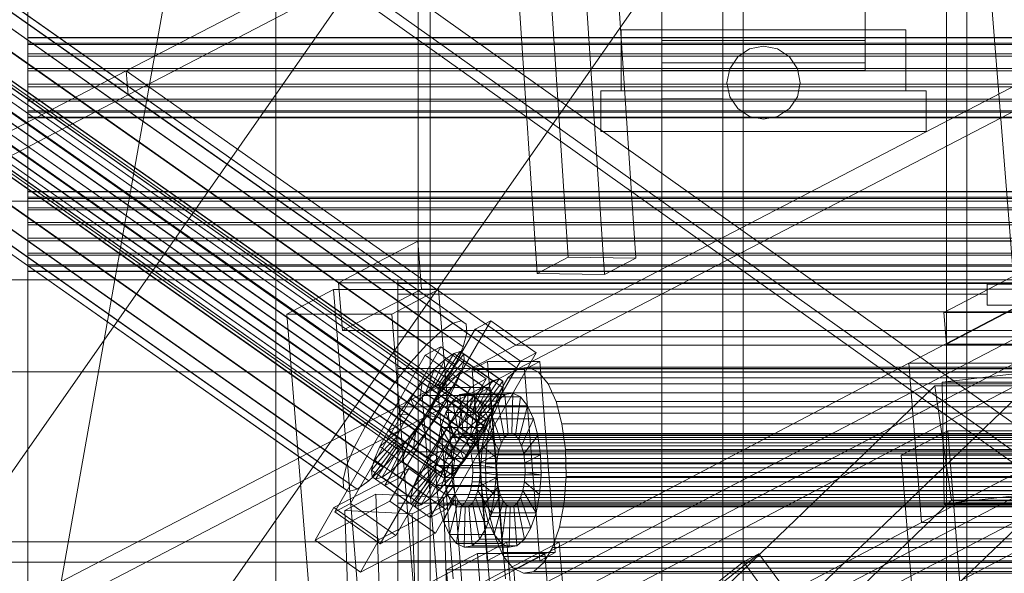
# Model space of a CAD drawing. Header units: millimetres. Extents: x -4738 to 65662, y -68080 to 6847.
# Tile 162 of 256: x -1498 to -1256, y -33972 to -33836. Entities that reach past the tile are written whole.
import ezdxf

# ---------------------------------------------------------------- set-up
doc = ezdxf.new("R2010")
doc.units = ezdxf.units.MM
for name, color, linetype, lineweight in [('COTAS_O', 1, 'Continuous', 0), ('frontal_briquetadora', 7, 'Continuous', 0), ('frontal_C03', 7, 'Continuous', 0), ('frontal_C10', 7, 'Continuous', 0), ('frontal_dosificador', 7, 'Continuous', 0), ('frontal_secador', 7, 'Continuous', 0), ('frontal_tolva', 7, 'Continuous', 0)]:
    doc.layers.add(name, color=color, linetype=linetype, lineweight=lineweight)
doc.dimstyles.new('R19_100', dxfattribs={"dimtxt": 250, "dimasz": 150, "dimexe": 150, "dimexo": 80, "dimgap": 100, "dimtad": 1, "dimtih": 1, "dimtoh": 1, "dimdsep": 46, "dimcen": 0.09, "dimadec": 0, "dimazin": 0, "dimtfac": 1, "dimtdec": 4, "dimtofl": 0, "dimtmove": 0, "dimatfit": 3, "dimfxl": 1, "dimtolj": 1, "dimtzin": 0, "dimarcsym": 0})

# ---------------------------------------------------------------- blocks, each defined once
blk = doc.blocks.new('DIM_R31_47')
at = {"layer": 'COTAS_O'}
for p, q in [((-1725, -31700), (-1025, -31700)), ((-1025, -31700), (-1070, -31850)), ((-1025, -34400), (-1025, -31700)), ((-1025, -31700), (-980, -31850)), ((-1025, -34400), (-1070, -34250)), ((-1025, -34400), (-980, -34250)), ((-1725, -34400), (-1025, -34400))]:
    blk.add_line(p, q, dxfattribs=at)
blk.add_text('2700 O', height=250, rotation=90, dxfattribs=at).set_placement((-1125, -33050))
blk = doc.blocks.new('DIM_R31_48')
at = {"layer": 'COTAS_O'}
for p, q in [((-1725, -33700), (-1575, -33655)), ((1725, -33700), (1575, -33655)), ((-1725, -34400), (-1725, -33700)), ((-1725, -33700), (1725, -33700)), ((-1725, -33700), (-1575, -33745)), ((1725, -33700), (1575, -33745)), ((1725, -34400), (1725, -33700))]:
    blk.add_line(p, q, dxfattribs=at)
blk.add_text('3450 O', height=250, dxfattribs=at).set_placement((0, -33600))
blk = doc.blocks.new('DIM_R31_53')
at = {"layer": 'COTAS_O'}
for p, q in [((-1480, -33670), (-780, -33670)), ((-780, -33670), (-825, -33820)), ((-780, -36000), (-780, -33670)), ((-780, -33670), (-735, -33820)), ((-780, -36000), (-825, -35850)), ((-780, -36000), (-735, -35850)), ((-1480, -36000), (-780, -36000))]:
    blk.add_line(p, q, dxfattribs=at)
blk.add_text('2330 O', height=250, rotation=90, dxfattribs=at).set_placement((-880, -34835))
blk = doc.blocks.new('DIM_R31_55')
at = {"layer": 'COTAS_O'}
for p, q in [((-1400, -33000), (-700, -33000)), ((-700, -33000), (-745, -33150)), ((-700, -36000), (-700, -33000)), ((-700, -33000), (-655, -33150)), ((-700, -36000), (-745, -35850)), ((-700, -36000), (-655, -35850)), ((-1400, -36000), (-700, -36000))]:
    blk.add_line(p, q, dxfattribs=at)
blk.add_text('3000 O', height=250, rotation=90, dxfattribs=at).set_placement((-800, -34500))

msp = doc.modelspace()

# ---------------------------------------------------------------- linework, layer by layer
at = {"layer": 'frontal_briquetadora'}
for p, q in [((-1405, -33900.878), (-1405, -33900)), ((-630, -33900), (-1405, -33900)), ((-1405, -33903.508), (-1405, -33900.878)), ((-630, -33900.878), (-1405, -33900.878)), ((-1260, -33903.508), (-1260, -33901)), ((-1260, -33901), (-900, -33901)), ((-1260, -33901), (-1260, -33906.194)), ((-1405, -33907.878), (-1405, -33903.508)), ((-1260, -33903.508), (-1405, -33903.508)), ((-1260, -33906.194), (-1260, -33903.508)), ((-1260, -33906.194), (-900, -33906.194)), ((-630, -33907.878), (-1405, -33907.878)), ((-1405, -33913.97), (-1405, -33907.878)), ((-1405, -33921.759), (-1405, -33913.97)), ((-630, -33913.97), (-1405, -33913.97)), ((-1405, -33931.209), (-1405, -33921.759)), ((-630, -33921.759), (-1405, -33921.759)), ((-1405, -33942.282), (-1405, -33931.209)), ((-630, -33931.209), (-1405, -33931.209)), ((-1405, -33954.93), (-1405, -33942.282)), ((-630, -33942.282), (-1405, -33942.282)), ((-1405, -33969.097), (-1405, -33954.93)), ((-630, -33954.93), (-1405, -33954.93)), ((-1405, -33984.725), (-1405, -33969.097)), ((-630, -33969.097), (-1405, -33969.097))]:
    msp.add_line(p, q, dxfattribs=at)
at = {"layer": 'frontal_C03'}
for p, q in [((-1496, -32259.264), (-1496, -34954.179)), ((-1435, -32259.264), (-1435, -34954.179)), ((-1435, -34958.077), (-1435, -32263.162)), ((-1435, -32742.595), (-1435, -35437.51)), ((-1496, -35441.408), (-1496, -32746.492)), ((-1435, -35441.408), (-1435, -32746.492)), ((-1845, -35988), (-1415, -33563.95)), ((-1496, -33841.761), (-1496, -33840.377)), ((-1496, -33840.377), (-1496, -33840.495)), ((1496, -33840.377), (-1496, -33840.377)), ((-1496, -33840.495), (-1496, -33842.096)), ((1496, -33840.495), (-1496, -33840.495)), ((-1496, -33844.435), (-1496, -33841.761)), ((1496, -33841.761), (-1496, -33841.761)), ((-1496, -33842.096), (-1496, -33844.937)), ((1496, -33842.096), (-1496, -33842.096)), ((-1496, -33847.994), (-1496, -33844.435)), ((1496, -33844.435), (-1496, -33844.435)), ((-1496, -33844.937), (-1496, -33848.585)), ((1496, -33844.937), (-1496, -33844.937)), ((-1496, -33851.894), (-1496, -33847.994)), ((-1496, -33847.994), (1496, -33847.994)), ((-1496, -33848.585), (-1496, -33852.485)), ((1496, -33848.585), (-1496, -33848.585)), ((-1496, -33855.542), (-1496, -33851.894)), ((1496, -33851.894), (-1496, -33851.894)), ((-1496, -33852.485), (-1496, -33856.043)), ((1496, -33852.485), (-1496, -33852.485)), ((-1496, -33858.383), (-1496, -33855.542)), ((1496, -33855.542), (-1496, -33855.542)), ((-1496, -33856.043), (-1496, -33858.718)), ((1496, -33856.043), (-1496, -33856.043)), ((-1496, -33859.984), (-1496, -33858.383)), ((1496, -33858.383), (-1496, -33858.383)), ((-1496, -33858.718), (-1496, -33860.101)), ((1496, -33858.718), (-1496, -33858.718)), ((-1496, -33860.101), (-1496, -33859.984)), ((1496, -33859.984), (-1496, -33859.984)), ((1496, -33860.101), (-1496, -33860.101)), ((-1496, -33879.622), (-1496, -33878.238)), ((-1496, -33878.238), (-1496, -33878.356)), ((1496, -33878.238), (-1496, -33878.238)), ((-1496, -33878.356), (-1496, -33879.957)), ((1496, -33878.356), (-1496, -33878.356)), ((-1579, -33880.615), (1579, -33880.615)), ((-1496, -33882.297), (-1496, -33879.622)), ((1496, -33879.622), (-1496, -33879.622)), ((-1496, -33879.957), (-1496, -33882.798)), ((1496, -33879.957), (-1496, -33879.957)), ((-1496, -33885.855), (-1496, -33882.297)), ((1496, -33882.297), (-1496, -33882.297)), ((-1496, -33882.798), (-1496, -33886.446)), ((1496, -33882.798), (-1496, -33882.798)), ((-1496, -33889.755), (-1496, -33885.855)), ((-1496, -33885.855), (1496, -33885.855)), ((-1496, -33886.446), (-1496, -33890.346)), ((1496, -33886.446), (-1496, -33886.446)), ((-1496, -33893.403), (-1496, -33889.755)), ((1496, -33889.755), (-1496, -33889.755)), ((-1496, -33890.346), (-1496, -33893.905)), ((1496, -33890.346), (-1496, -33890.346)), ((-1496, -33896.244), (-1496, -33893.403)), ((1496, -33893.403), (-1496, -33893.403)), ((-1496, -33893.905), (-1496, -33896.579)), ((1496, -33893.905), (-1496, -33893.905)), ((-1496, -33897.845), (-1496, -33896.244)), ((1496, -33896.244), (-1496, -33896.244)), ((-1496, -33896.579), (-1496, -33897.963)), ((1496, -33896.579), (-1496, -33896.579)), ((-1496, -33897.963), (-1496, -33897.845)), ((1496, -33897.845), (-1496, -33897.845)), ((1496, -33897.963), (-1496, -33897.963)), ((-1579, -33922.615), (1579, -33922.615))]:
    msp.add_line(p, q, dxfattribs=at)
at = {"layer": 'frontal_C10'}
for p, q in [((-819.886, -33679.922), (-1279.266, -33920.495)), ((-1376.27, -33695.899), (-1363.037, -33894.4)), ((-1346.449, -33894.65), (-1359.683, -33696.149)), ((-1370.693, -33898.41), (-1383.926, -33699.909)), ((-1354.106, -33898.66), (-1367.339, -33700.159)), ((-1276.132, -33959.683), (-816.753, -33719.11)), ((-1471.765, -33848.566), (-1242.002, -33729.188)), ((-1241.536, -33735.068), (-1471.298, -33854.446)), ((-1391.455, -33910.666), (-1571.144, -33784.192)), ((-1389.333, -33910.043), (-1569.022, -33783.568)), ((-1394.379, -33912.678), (-1574.068, -33786.204)), ((-1388.158, -33910.851), (-1567.847, -33784.376)), ((-1388.01, -33913.035), (-1567.699, -33786.56)), ((-1386.968, -33935.813), (-1595.408, -33789.103)), ((-1385.718, -33934.656), (-1594.158, -33787.946)), ((-1384.682, -33933.943), (-1593.122, -33787.233)), ((-1383.93, -33933.722), (-1592.37, -33787.012)), ((-1383.514, -33934.009), (-1591.954, -33787.298)), ((-1383.461, -33934.783), (-1591.901, -33788.072)), ((-1388.347, -33937.334), (-1596.786, -33790.624)), ((-1384.438, -33937.553), (-1592.877, -33790.843)), ((-1383.777, -33935.992), (-1592.216, -33789.281)), ((-1397.907, -33915.943), (-1577.596, -33789.468)), ((-1388.899, -33916.447), (-1568.589, -33789.972)), ((-1389.76, -33939.117), (-1598.199, -33792.406)), ((-1593.84, -33792.65), (-1385.4, -33939.361)), ((-1401.797, -33920.236), (-1581.486, -33793.762)), ((-1392.308, -33942.969), (-1600.748, -33796.259)), ((-1391.111, -33941.039), (-1599.551, -33794.328)), ((-1386.597, -33941.291), (-1595.037, -33794.581)), ((-1390.765, -33920.853), (-1570.455, -33794.379)), ((-1393.271, -33944.777), (-1601.71, -33798.066)), ((-1389.362, -33944.996), (-1597.801, -33798.285)), ((-1387.949, -33943.213), (-1596.388, -33796.503)), ((-1405.785, -33925.266), (-1585.474, -33798.792)), ((-1375.93, -33916.019), (-1146.168, -33796.641)), ((-1256.266, -33916.019), (-1026.503, -33796.641)), ((-1394.247, -33947.547), (-1602.687, -33800.837)), ((-1393.932, -33946.338), (-1602.371, -33799.628)), ((-1391.99, -33947.673), (-1600.43, -33800.963)), ((-1390.74, -33946.517), (-1599.18, -33799.806)), ((-1573.17, -33799.48), (-1393.48, -33925.955)), ((-1394.194, -33948.321), (-1602.634, -33801.611)), ((-1393.778, -33948.607), (-1602.218, -33801.897)), ((-1393.026, -33948.387), (-1601.466, -33801.676)), ((-1145.702, -33802.521), (-1375.464, -33921.899)), ((-1026.037, -33802.521), (-1255.799, -33921.899)), ((-1409.598, -33930.691), (-1589.288, -33804.216)), ((-1396.86, -33931.403), (-1576.55, -33804.929)), ((-1412.978, -33936.139), (-1592.668, -33809.665)), ((-1400.674, -33936.828), (-1580.363, -33810.353)), ((-1415.693, -33941.241), (-1595.383, -33814.766)), ((-1404.662, -33941.858), (-1584.351, -33815.383)), ((-1417.559, -33945.647), (-1597.249, -33819.173)), ((-1408.552, -33946.151), (-1588.241, -33819.677)), ((-1252.923, -33906.53), (-1259.933, -33818.864)), ((-1418.449, -33949.059), (-1598.138, -33822.585)), ((-1412.08, -33949.415), (-1591.769, -33822.941)), ((-1418.301, -33951.243), (-1597.99, -33824.769)), ((-1415.004, -33951.428), (-1594.693, -33824.953)), ((-1417.126, -33952.051), (-1596.815, -33825.577)), ((-1847.043, -34043.548), (-1471.765, -33848.566)), ((-1471.765, -33848.566), (-1375.93, -33916.019)), ((-1471.765, -33848.566), (-1471.298, -33854.446)), ((-1051.469, -33848.566), (-1426.748, -34043.548)), ((-1471.298, -33854.446), (-1846.577, -34049.429)), ((-1375.464, -33921.899), (-1471.298, -33854.446)), ((-1426.281, -34049.429), (-1051.002, -33854.446)), ((-796.795, -33870.674), (-1271.058, -33925.104)), ((-1400.083, -33890.501), (-1419.53, -33900.685)), ((-617.66, -33890.501), (-1400.083, -33890.501)), ((-1400.083, -33890.501), (-1399.143, -33902.257)), ((-1370.693, -33898.41), (-1363.037, -33894.4)), ((-1363.037, -33894.4), (-1346.449, -33894.65)), ((-1346.449, -33894.65), (-1354.106, -33898.66)), ((-1246.133, -33895.148), (-1270.634, -33907.978)), ((-1354.106, -33898.66), (-1370.693, -33898.41)), ((-1420.77, -33902.383), (-1432.255, -33908.397)), ((-1394.996, -33902.383), (-1420.77, -33902.383)), ((-1420.77, -33902.383), (-1413.706, -33990.73)), ((-1419.53, -33900.685), (-637.107, -33900.685)), ((-1418.59, -33912.441), (-1419.53, -33900.685)), ((-1418.59, -33912.441), (-1399.143, -33902.257)), ((-1406.481, -33908.397), (-1394.996, -33902.383)), ((-1399.143, -33902.257), (-616.72, -33902.257)), ((-1387.932, -33990.73), (-1394.996, -33902.383)), ((-1270.533, -33955.074), (-796.269, -33900.644)), ((-1270.007, -33915.816), (-1245.507, -33902.985)), ((-1432.255, -33908.397), (-1406.481, -33908.397)), ((-1425.19, -33996.744), (-1432.255, -33908.397)), ((-1406.481, -33908.397), (-1399.416, -33996.744)), ((-1382.111, -33910.068), (-1404.363, -33948.583)), ((-1391.455, -33910.666), (-1389.333, -33910.043)), ((-1389.333, -33910.043), (-1388.158, -33910.851)), ((-1382.111, -33910.068), (-1385.949, -33912.073)), ((-1370.931, -33917.938), (-1382.111, -33910.068)), ((-1270.634, -33907.978), (-1222.768, -33907.978)), ((-1270.007, -33915.816), (-1270.634, -33907.978)), ((-636.167, -33912.441), (-1418.59, -33912.441)), ((-1408.201, -33950.588), (-1385.949, -33912.073)), ((-1397.907, -33915.943), (-1394.379, -33912.678)), ((-1394.379, -33912.678), (-1391.455, -33910.666)), ((-1388.158, -33910.851), (-1388.01, -33913.035)), ((-1385.949, -33912.073), (-1374.769, -33919.942)), ((-1388.01, -33913.035), (-1388.899, -33916.447)), ((-1751.209, -34111.002), (-1375.93, -33916.019)), ((-1631.544, -34111.002), (-1256.266, -33916.019)), ((-1394.393, -33916.483), (-1416.645, -33954.999)), ((-1401.797, -33920.236), (-1397.907, -33915.943)), ((-1394.393, -33916.483), (-1398.231, -33918.488)), ((-1383.213, -33924.353), (-1394.393, -33916.483)), ((-1388.899, -33916.447), (-1390.765, -33920.853)), ((-1375.93, -33916.019), (-1256.266, -33916.019)), ((-1222.141, -33915.816), (-1270.007, -33915.816)), ((-1256.266, -33916.019), (-1136.601, -33916.019)), ((-1420.483, -33957.003), (-1398.231, -33918.488)), ((-1398.231, -33918.488), (-1387.051, -33926.358)), ((-1374.769, -33919.942), (-1397.02, -33958.458)), ((-1393.415, -33919.555), (-1396.899, -33926.787)), ((-1393.415, -33919.555), (-1396.053, -33921.997)), ((-1391.227, -33918.05), (-1395.863, -33926.074)), ((-1389.64, -33917.583), (-1395.111, -33925.853)), ((-1388.761, -33918.188), (-1394.695, -33926.139)), ((-1388.65, -33919.822), (-1394.642, -33926.913)), ((-1391.227, -33918.05), (-1393.415, -33919.555)), ((-1383.831, -33926.301), (-1393.415, -33919.555)), ((-1393.182, -33956.453), (-1370.931, -33917.938)), ((-1389.64, -33917.583), (-1391.227, -33918.05)), ((-1381.644, -33924.795), (-1391.227, -33918.05)), ((-1388.761, -33918.188), (-1389.64, -33917.583)), ((-1380.056, -33924.329), (-1389.64, -33917.583)), ((-1389.316, -33922.374), (-1388.65, -33919.822)), ((-1388.65, -33919.822), (-1388.761, -33918.188)), ((-1379.177, -33924.933), (-1388.761, -33918.188)), ((-1379.067, -33926.567), (-1388.65, -33919.822)), ((-1374.769, -33919.942), (-1370.931, -33917.938)), ((-1375.464, -33921.899), (-1750.743, -34116.882)), ((-1279.266, -33920.495), (-1738.645, -34161.068)), ((-1701.825, -34161.068), (-1242.446, -33920.495)), ((-1255.799, -33921.899), (-1631.078, -34116.882)), ((-1405.785, -33925.266), (-1401.797, -33920.236)), ((-1396.053, -33921.997), (-1398.963, -33925.209)), ((-1396.053, -33921.997), (-1398.149, -33927.943)), ((-1386.47, -33928.742), (-1396.053, -33921.997)), ((-1389.316, -33922.374), (-1394.957, -33928.122)), ((-1390.765, -33920.853), (-1393.48, -33925.955)), ((-1390.711, -33925.67), (-1389.316, -33922.374)), ((-1379.732, -33929.119), (-1389.316, -33922.374)), ((-1382.885, -33920.04), (-1386.713, -33922.045)), ((-1386.713, -33922.045), (-1373.826, -33922.045)), ((-1382.953, -33969.07), (-1386.713, -33922.045)), ((-1369.998, -33920.04), (-1382.885, -33920.04)), ((-1382.885, -33920.04), (-1379.125, -33967.065)), ((-1375.464, -33921.899), (-1377.913, -33924.065)), ((-1372.88, -33921.429), (-1375.464, -33921.899)), ((-1255.799, -33921.899), (-1375.464, -33921.899)), ((-1136.135, -33921.899), (-1375.464, -33921.899)), ((-1373.826, -33922.045), (-1369.998, -33920.04)), ((-1373.826, -33922.045), (-1370.066, -33969.07)), ((-1370.336, -33922.687), (-1372.88, -33921.429)), ((-1133.55, -33921.429), (-1372.88, -33921.429)), ((-1366.238, -33967.065), (-1369.998, -33920.04)), ((-1279.266, -33920.495), (-1242.446, -33920.495)), ((-1276.132, -33959.683), (-1279.266, -33920.495)), ((-1136.135, -33921.899), (-1255.799, -33921.899)), ((-1405.464, -33962.868), (-1383.213, -33924.353)), ((-1387.051, -33926.358), (-1383.213, -33924.353)), ((-1386.279, -33932.819), (-1381.644, -33924.795)), ((-1385.527, -33932.598), (-1380.056, -33924.329)), ((-1383.831, -33926.301), (-1381.644, -33924.795)), ((-1381.644, -33924.795), (-1380.056, -33924.329)), ((-1377.913, -33924.065), (-1380.059, -33927.779)), ((-1380.056, -33924.329), (-1379.177, -33924.933)), ((-1138.583, -33924.065), (-1377.913, -33924.065)), ((-1368.006, -33925.586), (-1370.336, -33922.687)), ((-1131.006, -33922.687), (-1370.336, -33922.687)), ((-1272.854, -33926.045), (-1717.35, -34352.76)), ((-1694.337, -34352.76), (-1249.842, -33926.045)), ((-1409.598, -33930.691), (-1405.785, -33925.266)), ((-1387.051, -33926.358), (-1409.302, -33964.873)), ((-1398.963, -33925.209), (-1401.946, -33928.971)), ((-1398.963, -33925.209), (-1399.527, -33929.465)), ((-1395.135, -33926.455), (-1398.964, -33928.46)), ((-1389.38, -33931.954), (-1398.963, -33925.209)), ((-1398.149, -33927.943), (-1396.899, -33926.787)), ((-1396.899, -33926.787), (-1395.863, -33926.074)), ((-1396.899, -33926.787), (-1387.316, -33933.532)), ((-1393.48, -33925.955), (-1396.86, -33931.403)), ((-1395.863, -33926.074), (-1395.111, -33925.853)), ((-1395.863, -33926.074), (-1386.279, -33932.819)), ((-1390.711, -33925.67), (-1395.618, -33929.684)), ((-1382.248, -33926.455), (-1395.135, -33926.455)), ((-1395.135, -33926.455), (-1391.375, -33973.481)), ((-1395.111, -33925.853), (-1394.695, -33926.139)), ((-1395.111, -33925.853), (-1385.527, -33932.598)), ((-1394.642, -33926.913), (-1394.957, -33928.122)), ((-1394.695, -33926.139), (-1394.642, -33926.913)), ((-1394.695, -33926.139), (-1385.111, -33932.885)), ((-1394.642, -33926.913), (-1385.059, -33933.658)), ((-1392.742, -33929.486), (-1390.711, -33925.67)), ((-1381.128, -33932.416), (-1390.711, -33925.67)), ((-1387.316, -33933.532), (-1383.831, -33926.301)), ((-1386.47, -33928.742), (-1383.831, -33926.301)), ((-1386.077, -33928.46), (-1382.248, -33926.455)), ((-1385.111, -33932.885), (-1379.177, -33924.933)), ((-1385.059, -33933.658), (-1379.067, -33926.567)), ((-1378.488, -33973.481), (-1382.248, -33926.455)), ((-1379.067, -33926.567), (-1379.732, -33929.119)), ((-1379.177, -33924.933), (-1379.067, -33926.567)), ((-1366.048, -33929.931), (-1368.006, -33925.586)), ((-1128.676, -33925.586), (-1368.006, -33925.586)), ((-1272.854, -33926.045), (-1249.842, -33926.045)), ((-1268.737, -33954.133), (-1272.854, -33926.045)), ((-1271.058, -33925.104), (-1270.533, -33955.074)), ((-1248.046, -33925.104), (-1271.058, -33925.104)), ((-1401.946, -33928.971), (-1404.799, -33933.029)), ((-1401.946, -33928.971), (-1400.94, -33931.247)), ((-1392.363, -33935.717), (-1401.946, -33928.971)), ((-1400.94, -33931.247), (-1399.527, -33929.465)), ((-1399.527, -33929.465), (-1398.149, -33927.943)), ((-1399.527, -33929.465), (-1389.944, -33936.21)), ((-1398.964, -33928.46), (-1386.077, -33928.46)), ((-1395.203, -33975.486), (-1398.964, -33928.46)), ((-1398.149, -33927.943), (-1388.565, -33934.689)), ((-1396.581, -33931.491), (-1392.742, -33929.486)), ((-1394.957, -33928.122), (-1395.618, -33929.684)), ((-1395.271, -33933.562), (-1392.742, -33929.486)), ((-1394.957, -33928.122), (-1385.374, -33934.867)), ((-1392.742, -33929.486), (-1383.159, -33936.232)), ((-1389.691, -33928.169), (-1391.522, -33929.789)), ((-1387.757, -33927.817), (-1389.691, -33928.169)), ((-1389.691, -33928.169), (-1388.907, -33937.966)), ((-1378.645, -33928.169), (-1389.691, -33928.169)), ((-1389.38, -33931.954), (-1386.47, -33928.742)), ((-1388.565, -33934.689), (-1386.47, -33928.742)), ((-1387.757, -33927.817), (-1387.991, -33937.799)), ((-1385.854, -33928.758), (-1387.757, -33927.817)), ((-1376.711, -33927.817), (-1387.757, -33927.817)), ((-1385.854, -33928.758), (-1387.09, -33938.245)), ((-1386.077, -33928.46), (-1382.316, -33975.486)), ((-1384.111, -33930.927), (-1385.854, -33928.758)), ((-1374.808, -33928.758), (-1385.854, -33928.758)), ((-1385.374, -33934.867), (-1379.732, -33929.119)), ((-1380.059, -33927.779), (-1381.757, -33932.788)), ((-1379.732, -33929.119), (-1381.128, -33932.416)), ((-1380.476, -33929.789), (-1378.645, -33928.169)), ((-1140.73, -33927.779), (-1380.059, -33927.779)), ((-1378.645, -33928.169), (-1376.711, -33927.817)), ((-1377.861, -33937.966), (-1378.645, -33928.169)), ((-1376.945, -33937.799), (-1376.711, -33927.817)), ((-1376.711, -33927.817), (-1374.808, -33928.758)), ((-1376.044, -33938.245), (-1374.808, -33928.758)), ((-1374.808, -33928.758), (-1373.065, -33930.927)), ((-1412.978, -33936.139), (-1409.598, -33930.691)), ((-1402.292, -33933.169), (-1400.94, -33931.247)), ((-1400.94, -33931.247), (-1391.357, -33937.993)), ((-1396.86, -33931.403), (-1400.674, -33936.828)), ((-1396.581, -33931.491), (-1397.778, -33933.422)), ((-1395.618, -33929.684), (-1396.581, -33931.491)), ((-1386.997, -33938.236), (-1396.581, -33931.491)), ((-1395.618, -33929.684), (-1386.035, -33936.429)), ((-1391.522, -33929.789), (-1393.128, -33932.567)), ((-1392.363, -33935.717), (-1389.38, -33931.954)), ((-1391.522, -33929.789), (-1389.775, -33938.733)), ((-1380.476, -33929.789), (-1391.522, -33929.789)), ((-1389.944, -33936.21), (-1389.38, -33931.954)), ((-1384.111, -33930.927), (-1386.264, -33939.272)), ((-1382.647, -33934.177), (-1384.111, -33930.927)), ((-1373.065, -33930.927), (-1384.111, -33930.927)), ((-1382.082, -33932.567), (-1380.476, -33929.789)), ((-1378.729, -33938.733), (-1380.476, -33929.789)), ((-1375.218, -33939.272), (-1373.065, -33930.927)), ((-1373.065, -33930.927), (-1371.601, -33934.177)), ((-1364.597, -33935.424), (-1366.048, -33929.931)), ((-1126.719, -33929.931), (-1366.048, -33929.931)), ((-1404.799, -33933.029), (-1407.327, -33937.104)), ((-1404.799, -33933.029), (-1402.292, -33933.169)), ((-1395.216, -33939.774), (-1404.799, -33933.029)), ((-1403.489, -33935.1), (-1402.292, -33933.169)), ((-1402.292, -33933.169), (-1392.708, -33939.914)), ((-1397.778, -33933.422), (-1399.129, -33935.344)), ((-1398.123, -33937.619), (-1395.271, -33933.562)), ((-1395.271, -33933.562), (-1397.778, -33933.422)), ((-1397.778, -33933.422), (-1388.195, -33940.167)), ((-1385.687, -33940.307), (-1395.271, -33933.562)), ((-1393.128, -33932.567), (-1394.398, -33936.314)), ((-1393.128, -33932.567), (-1390.535, -33940.049)), ((-1382.082, -33932.567), (-1393.128, -33932.567)), ((-1387.316, -33933.532), (-1388.565, -33934.689)), ((-1386.279, -33932.819), (-1387.316, -33933.532)), ((-1385.527, -33932.598), (-1386.279, -33932.819)), ((-1386.035, -33936.429), (-1381.128, -33932.416)), ((-1385.718, -33934.656), (-1384.682, -33933.943)), ((-1382.647, -33934.177), (-1385.571, -33940.812)), ((-1385.111, -33932.885), (-1385.527, -33932.598)), ((-1385.374, -33934.867), (-1385.059, -33933.658)), ((-1385.059, -33933.658), (-1385.111, -33932.885)), ((-1384.682, -33933.943), (-1383.93, -33933.722)), ((-1383.93, -33933.722), (-1383.514, -33934.009)), ((-1383.514, -33934.009), (-1383.461, -33934.783)), ((-1383.352, -33936.314), (-1382.082, -33932.567)), ((-1381.128, -33932.416), (-1383.159, -33936.232)), ((-1381.757, -33932.788), (-1382.89, -33938.751)), ((-1381.562, -33938.286), (-1382.647, -33934.177)), ((-1371.601, -33934.177), (-1382.647, -33934.177)), ((-1379.489, -33940.049), (-1382.082, -33932.567)), ((-1142.427, -33932.788), (-1381.757, -33932.788)), ((-1374.525, -33940.812), (-1371.601, -33934.177)), ((-1371.601, -33934.177), (-1370.516, -33938.286)), ((-1415.693, -33941.241), (-1412.978, -33936.139)), ((-1409.358, -33940.921), (-1404.451, -33936.907)), ((-1407.327, -33937.104), (-1403.489, -33935.1)), ((-1405.112, -33938.469), (-1404.451, -33936.907)), ((-1400.674, -33936.828), (-1404.662, -33941.858)), ((-1404.451, -33936.907), (-1403.489, -33935.1)), ((-1404.451, -33936.907), (-1394.868, -33943.653)), ((-1403.489, -33935.1), (-1393.906, -33941.845)), ((-1399.129, -33935.344), (-1400.542, -33937.126)), ((-1398.123, -33937.619), (-1399.129, -33935.344)), ((-1399.129, -33935.344), (-1389.546, -33942.089)), ((-1394.398, -33936.314), (-1395.245, -33940.775)), ((-1395.216, -33939.774), (-1392.363, -33935.717)), ((-1394.398, -33936.314), (-1391.137, -33941.824)), ((-1383.352, -33936.314), (-1394.398, -33936.314)), ((-1391.357, -33937.993), (-1392.363, -33935.717)), ((-1389.944, -33936.21), (-1391.357, -33937.993)), ((-1388.565, -33934.689), (-1389.944, -33936.21)), ((-1388.347, -33937.334), (-1386.968, -33935.813)), ((-1383.159, -33936.232), (-1386.997, -33938.236)), ((-1386.997, -33938.236), (-1386.035, -33936.429)), ((-1386.968, -33935.813), (-1385.718, -33934.656)), ((-1386.035, -33936.429), (-1385.374, -33934.867)), ((-1383.159, -33936.232), (-1385.687, -33940.307)), ((-1383.777, -33935.992), (-1384.438, -33937.553)), ((-1384.199, -33940.775), (-1383.352, -33936.314)), ((-1383.461, -33934.783), (-1383.777, -33935.992)), ((-1380.091, -33941.824), (-1383.352, -33936.314)), ((-1363.751, -33941.691), (-1364.597, -33935.424)), ((-1125.268, -33935.424), (-1364.597, -33935.424)), ((-1410.754, -33944.217), (-1405.112, -33938.469)), ((-1407.327, -33937.104), (-1409.358, -33940.921)), ((-1397.744, -33943.85), (-1407.327, -33937.104)), ((-1405.428, -33939.678), (-1405.112, -33938.469)), ((-1405.112, -33938.469), (-1395.529, -33945.214)), ((-1404.016, -33944.594), (-1401.921, -33938.647)), ((-1401.921, -33938.647), (-1403.171, -33939.804)), ((-1400.542, -33937.126), (-1401.921, -33938.647)), ((-1401.921, -33938.647), (-1392.337, -33945.393)), ((-1401.106, -33941.382), (-1400.542, -33937.126)), ((-1401.106, -33941.382), (-1398.123, -33937.619)), ((-1400.542, -33937.126), (-1390.959, -33943.871)), ((-1388.54, -33944.365), (-1398.123, -33937.619)), ((-1391.357, -33937.993), (-1392.708, -33939.914)), ((-1391.616, -33938.733), (-1392.376, -33940.049)), ((-1390.748, -33937.966), (-1391.616, -33938.733)), ((-1119.149, -33938.733), (-1391.616, -33938.733)), ((-1391.111, -33941.039), (-1389.76, -33939.117)), ((-1389.832, -33937.799), (-1390.748, -33937.966)), ((-1118.281, -33937.966), (-1390.748, -33937.966)), ((-1390.535, -33940.049), (-1389.775, -33938.733)), ((-1388.931, -33938.245), (-1389.832, -33937.799)), ((-1117.365, -33937.799), (-1389.832, -33937.799)), ((-1389.775, -33938.733), (-1388.907, -33937.966)), ((-1389.775, -33938.733), (-1378.729, -33938.733)), ((-1389.76, -33939.117), (-1388.347, -33937.334)), ((-1388.105, -33939.272), (-1388.931, -33938.245)), ((-1116.464, -33938.245), (-1388.931, -33938.245)), ((-1388.907, -33937.966), (-1387.991, -33937.799)), ((-1388.907, -33937.966), (-1377.861, -33937.966)), ((-1388.195, -33940.167), (-1386.997, -33938.236)), ((-1387.412, -33940.812), (-1388.105, -33939.272)), ((-1115.638, -33939.272), (-1388.105, -33939.272)), ((-1387.991, -33937.799), (-1387.09, -33938.245)), ((-1387.991, -33937.799), (-1376.945, -33937.799)), ((-1387.09, -33938.245), (-1386.264, -33939.272)), ((-1387.09, -33938.245), (-1376.044, -33938.245)), ((-1386.264, -33939.272), (-1385.571, -33940.812)), ((-1386.264, -33939.272), (-1375.218, -33939.272)), ((-1384.438, -33937.553), (-1385.4, -33939.361)), ((-1381.562, -33938.286), (-1385.057, -33942.758)), ((-1382.89, -33938.751), (-1383.381, -33945.261)), ((-1143.561, -33938.751), (-1382.89, -33938.751)), ((-1380.929, -33942.974), (-1381.562, -33938.286)), ((-1370.516, -33938.286), (-1381.562, -33938.286)), ((-1378.729, -33938.733), (-1379.489, -33940.049)), ((-1377.861, -33937.966), (-1378.729, -33938.733)), ((-1376.945, -33937.799), (-1377.861, -33937.966)), ((-1376.044, -33938.245), (-1376.945, -33937.799)), ((-1375.218, -33939.272), (-1376.044, -33938.245)), ((-1374.525, -33940.812), (-1375.218, -33939.272)), ((-1374.011, -33942.758), (-1370.516, -33938.286)), ((-1370.516, -33938.286), (-1369.883, -33942.974)), ((-1269.656, -33937.082), (-1281.14, -33943.096)), ((-1237.438, -33937.082), (-1269.656, -33937.082)), ((-1269.656, -33937.082), (-1254.772, -34123.224)), ((-1417.559, -33945.647), (-1415.693, -33941.241)), ((-1411.419, -33946.769), (-1405.428, -33939.678)), ((-1411.309, -33948.403), (-1405.375, -33940.452)), ((-1409.358, -33940.921), (-1410.754, -33944.217)), ((-1410.43, -33949.007), (-1404.959, -33940.738)), ((-1399.775, -33947.666), (-1409.358, -33940.921)), ((-1408.843, -33948.541), (-1404.207, -33940.517)), ((-1406.655, -33947.036), (-1403.171, -33939.804)), ((-1405.428, -33939.678), (-1395.844, -33946.423)), ((-1405.375, -33940.452), (-1405.428, -33939.678)), ((-1405.375, -33940.452), (-1395.792, -33947.197)), ((-1404.959, -33940.738), (-1405.375, -33940.452)), ((-1404.207, -33940.517), (-1404.959, -33940.738)), ((-1404.959, -33940.738), (-1395.375, -33947.483)), ((-1403.171, -33939.804), (-1404.207, -33940.517)), ((-1404.207, -33940.517), (-1394.624, -33947.262)), ((-1404.016, -33944.594), (-1401.106, -33941.382)), ((-1403.171, -33939.804), (-1393.587, -33946.549)), ((-1391.523, -33948.128), (-1401.106, -33941.382)), ((-1397.744, -33943.85), (-1395.216, -33939.774)), ((-1395.245, -33940.775), (-1395.613, -33945.645)), ((-1395.245, -33940.775), (-1391.538, -33943.937)), ((-1384.199, -33940.775), (-1395.245, -33940.775)), ((-1392.708, -33939.914), (-1395.216, -33939.774)), ((-1392.708, -33939.914), (-1393.906, -33941.845)), ((-1392.376, -33940.049), (-1392.978, -33941.824)), ((-1119.909, -33940.049), (-1392.376, -33940.049)), ((-1392.308, -33942.969), (-1391.111, -33941.039)), ((-1391.137, -33941.824), (-1390.535, -33940.049)), ((-1390.535, -33940.049), (-1379.489, -33940.049)), ((-1389.546, -33942.089), (-1388.195, -33940.167)), ((-1385.687, -33940.307), (-1388.54, -33944.365)), ((-1388.195, -33940.167), (-1385.687, -33940.307)), ((-1386.597, -33941.291), (-1387.949, -33943.213)), ((-1386.898, -33942.758), (-1387.412, -33940.812)), ((-1114.945, -33940.812), (-1387.412, -33940.812)), ((-1385.4, -33939.361), (-1386.597, -33941.291)), ((-1385.571, -33940.812), (-1385.057, -33942.758)), ((-1385.571, -33940.812), (-1374.525, -33940.812)), ((-1384.567, -33945.645), (-1384.199, -33940.775)), ((-1380.492, -33943.937), (-1384.199, -33940.775)), ((-1379.489, -33940.049), (-1380.091, -33941.824)), ((-1374.011, -33942.758), (-1374.525, -33940.812)), ((-1363.567, -33948.305), (-1363.751, -33941.691)), ((-1363.751, -33941.691), (-1124.421, -33941.691)), ((-1404.662, -33941.858), (-1408.552, -33946.151)), ((-1394.868, -33943.653), (-1399.775, -33947.666)), ((-1399.775, -33947.666), (-1397.744, -33943.85)), ((-1393.906, -33941.845), (-1397.744, -33943.85)), ((-1394.868, -33943.653), (-1395.529, -33945.214)), ((-1393.906, -33941.845), (-1394.868, -33943.653)), ((-1393.379, -33943.937), (-1393.554, -33946.244)), ((-1392.978, -33941.824), (-1393.379, -33943.937)), ((-1120.912, -33943.937), (-1393.379, -33943.937)), ((-1393.271, -33944.777), (-1392.308, -33942.969)), ((-1120.511, -33941.824), (-1392.978, -33941.824)), ((-1392.337, -33945.393), (-1390.959, -33943.871)), ((-1391.713, -33946.244), (-1391.538, -33943.937)), ((-1391.538, -33943.937), (-1391.137, -33941.824)), ((-1391.538, -33943.937), (-1380.492, -33943.937)), ((-1390.959, -33943.871), (-1391.523, -33948.128)), ((-1391.137, -33941.824), (-1380.091, -33941.824)), ((-1390.959, -33943.871), (-1389.546, -33942.089)), ((-1389.546, -33942.089), (-1388.54, -33944.365)), ((-1387.949, -33943.213), (-1389.362, -33944.996)), ((-1386.598, -33944.979), (-1386.898, -33942.758)), ((-1114.43, -33942.758), (-1386.898, -33942.758)), ((-1385.057, -33942.758), (-1384.757, -33944.979)), ((-1385.057, -33942.758), (-1374.011, -33942.758)), ((-1384.757, -33944.979), (-1380.929, -33942.974)), ((-1380.929, -33942.974), (-1369.883, -33942.974)), ((-1380.791, -33947.922), (-1380.929, -33942.974)), ((-1380.492, -33943.937), (-1380.667, -33946.244)), ((-1380.091, -33941.824), (-1380.492, -33943.937)), ((-1373.711, -33944.979), (-1374.011, -33942.758)), ((-1369.883, -33942.974), (-1373.711, -33944.979)), ((-1369.883, -33942.974), (-1369.745, -33947.922)), ((-1281.14, -33943.096), (-1248.923, -33943.096)), ((-1266.256, -34129.239), (-1281.14, -33943.096)), ((-1402.284, -33946.377), (-1420.707, -33956)), ((-1418.449, -33949.059), (-1417.559, -33945.647)), ((-1408.552, -33946.151), (-1412.08, -33949.415)), ((-1410.754, -33944.217), (-1411.419, -33946.769)), ((-1401.171, -33950.962), (-1410.754, -33944.217)), ((-1402.284, -33946.377), (-1406.92, -33954.401)), ((-1406.655, -33947.036), (-1404.016, -33944.594)), ((-1394.433, -33951.339), (-1404.016, -33944.594)), ((-1391.103, -33954.247), (-1402.284, -33946.377)), ((-1395.844, -33946.423), (-1401.836, -33953.514)), ((-1395.529, -33945.214), (-1401.171, -33950.962)), ((-1393.587, -33946.549), (-1397.072, -33953.781)), ((-1395.529, -33945.214), (-1395.844, -33946.423)), ((-1395.844, -33946.423), (-1395.792, -33947.197)), ((-1395.613, -33945.645), (-1391.713, -33946.244)), ((-1384.567, -33945.645), (-1395.613, -33945.645)), ((-1395.613, -33945.645), (-1395.476, -33950.592)), ((-1394.624, -33947.262), (-1393.587, -33946.549)), ((-1392.337, -33945.393), (-1394.433, -33951.339)), ((-1394.247, -33947.547), (-1393.932, -33946.338)), ((-1393.932, -33946.338), (-1393.271, -33944.777)), ((-1393.587, -33946.549), (-1392.337, -33945.393)), ((-1393.554, -33946.244), (-1393.488, -33948.587)), ((-1121.086, -33946.244), (-1393.554, -33946.244)), ((-1390.74, -33946.517), (-1391.99, -33947.673)), ((-1391.713, -33946.244), (-1380.667, -33946.244)), ((-1391.647, -33948.587), (-1391.713, -33946.244)), ((-1388.54, -33944.365), (-1391.523, -33948.128)), ((-1389.362, -33944.996), (-1390.74, -33946.517)), ((-1386.533, -33947.322), (-1386.598, -33944.979)), ((-1386.598, -33944.979), (-1114.131, -33944.979)), ((-1373.711, -33944.979), (-1384.757, -33944.979)), ((-1384.757, -33944.979), (-1384.692, -33947.322)), ((-1380.667, -33946.244), (-1384.567, -33945.645)), ((-1384.43, -33950.592), (-1384.567, -33945.645)), ((-1383.381, -33945.261), (-1383.198, -33951.875)), ((-1144.052, -33945.261), (-1383.381, -33945.261)), ((-1380.667, -33946.244), (-1380.602, -33948.587)), ((-1373.646, -33947.322), (-1373.711, -33944.979)), ((-1401.836, -33953.514), (-1411.419, -33946.769)), ((-1411.419, -33946.769), (-1411.309, -33948.403)), ((-1401.725, -33955.148), (-1411.309, -33948.403)), ((-1411.309, -33948.403), (-1410.43, -33949.007)), ((-1410.43, -33949.007), (-1408.843, -33948.541)), ((-1400.846, -33955.753), (-1410.43, -33949.007)), ((-1408.843, -33948.541), (-1406.655, -33947.036)), ((-1399.259, -33955.286), (-1408.843, -33948.541)), ((-1408.201, -33950.588), (-1404.363, -33948.583)), ((-1397.072, -33953.781), (-1406.655, -33947.036)), ((-1404.363, -33948.583), (-1393.182, -33956.453)), ((-1395.792, -33947.197), (-1401.725, -33955.148)), ((-1401.171, -33950.962), (-1399.775, -33947.666)), ((-1395.375, -33947.483), (-1400.846, -33955.753)), ((-1394.624, -33947.262), (-1399.259, -33955.286)), ((-1395.792, -33947.197), (-1395.375, -33947.483)), ((-1395.476, -33950.592), (-1391.647, -33948.587)), ((-1395.375, -33947.483), (-1394.624, -33947.262)), ((-1391.523, -33948.128), (-1394.433, -33951.339)), ((-1394.194, -33948.321), (-1394.247, -33947.547)), ((-1393.778, -33948.607), (-1394.194, -33948.321)), ((-1393.026, -33948.387), (-1393.778, -33948.607)), ((-1393.488, -33948.587), (-1393.189, -33950.808)), ((-1121.021, -33948.587), (-1393.488, -33948.587)), ((-1391.99, -33947.673), (-1393.026, -33948.387)), ((-1391.647, -33948.587), (-1380.602, -33948.587)), ((-1391.348, -33950.808), (-1391.647, -33948.587)), ((-1386.707, -33949.629), (-1386.533, -33947.322)), ((-1114.066, -33947.322), (-1386.533, -33947.322)), ((-1384.692, -33947.322), (-1384.866, -33949.629)), ((-1380.791, -33947.922), (-1384.692, -33947.322)), ((-1384.692, -33947.322), (-1373.646, -33947.322)), ((-1380.602, -33948.587), (-1384.43, -33950.592)), ((-1381.159, -33952.791), (-1380.791, -33947.922)), ((-1369.745, -33947.922), (-1380.791, -33947.922)), ((-1380.602, -33948.587), (-1380.302, -33950.808)), ((-1373.82, -33949.629), (-1373.646, -33947.322)), ((-1373.646, -33947.322), (-1369.745, -33947.922)), ((-1369.745, -33947.922), (-1370.113, -33952.791)), ((-1364.058, -33954.815), (-1363.567, -33948.305)), ((-1124.238, -33948.305), (-1363.567, -33948.305)), ((-1418.301, -33951.243), (-1418.449, -33949.059)), ((-1417.126, -33952.051), (-1418.301, -33951.243)), ((-1415.004, -33951.428), (-1417.126, -33952.051)), ((-1412.08, -33949.415), (-1415.004, -33951.428)), ((-1397.02, -33958.458), (-1408.201, -33950.588)), ((-1401.836, -33953.514), (-1401.171, -33950.962)), ((-1394.433, -33951.339), (-1397.072, -33953.781)), ((-1384.43, -33950.592), (-1395.476, -33950.592)), ((-1395.476, -33950.592), (-1394.843, -33955.28)), ((-1394.843, -33955.28), (-1391.348, -33950.808)), ((-1393.189, -33950.808), (-1392.674, -33952.754)), ((-1120.721, -33950.808), (-1393.189, -33950.808)), ((-1391.348, -33950.808), (-1380.302, -33950.808)), ((-1390.833, -33952.754), (-1391.348, -33950.808)), ((-1387.108, -33951.742), (-1386.707, -33949.629)), ((-1114.24, -33949.629), (-1386.707, -33949.629)), ((-1384.866, -33949.629), (-1385.267, -33951.742)), ((-1381.159, -33952.791), (-1384.866, -33949.629)), ((-1384.866, -33949.629), (-1373.82, -33949.629)), ((-1383.797, -33955.28), (-1384.43, -33950.592)), ((-1380.302, -33950.808), (-1383.797, -33955.28)), ((-1380.302, -33950.808), (-1379.787, -33952.754)), ((-1374.221, -33951.742), (-1373.82, -33949.629)), ((-1373.82, -33949.629), (-1370.113, -33952.791)), ((-1410.385, -33952.711), (-1418.041, -33956.722)), ((-1393.769, -33953.525), (-1410.385, -33952.711)), ((-1410.385, -33952.711), (-1408.16, -34013.539)), ((-1401.725, -33955.148), (-1401.836, -33953.514)), ((-1401.425, -33957.535), (-1393.769, -33953.525)), ((-1397.072, -33953.781), (-1399.259, -33955.286)), ((-1391.544, -34014.352), (-1393.769, -33953.525)), ((-1393.757, -33959.389), (-1390.833, -33952.754)), ((-1392.674, -33952.754), (-1391.981, -33954.294)), ((-1120.207, -33952.754), (-1392.674, -33952.754)), ((-1390.833, -33952.754), (-1379.787, -33952.754)), ((-1390.14, -33954.294), (-1390.833, -33952.754)), ((-1388.47, -33954.833), (-1387.71, -33953.517)), ((-1387.71, -33953.517), (-1387.108, -33951.742)), ((-1115.243, -33953.517), (-1387.71, -33953.517)), ((-1114.641, -33951.742), (-1387.108, -33951.742)), ((-1385.869, -33953.517), (-1386.629, -33954.833)), ((-1385.267, -33951.742), (-1385.869, -33953.517)), ((-1383.276, -33960.999), (-1385.869, -33953.517)), ((-1385.869, -33953.517), (-1374.823, -33953.517)), ((-1382.007, -33957.252), (-1385.267, -33951.742)), ((-1385.267, -33951.742), (-1374.221, -33951.742)), ((-1383.198, -33951.875), (-1382.351, -33958.142)), ((-1143.868, -33951.875), (-1383.198, -33951.875)), ((-1379.787, -33952.754), (-1382.711, -33959.389)), ((-1382.007, -33957.252), (-1381.159, -33952.791)), ((-1370.113, -33952.791), (-1381.159, -33952.791)), ((-1379.787, -33952.754), (-1379.094, -33954.294)), ((-1375.583, -33954.833), (-1374.823, -33953.517)), ((-1374.823, -33953.517), (-1374.221, -33951.742)), ((-1374.823, -33953.517), (-1372.23, -33960.999)), ((-1374.221, -33951.742), (-1370.961, -33957.252)), ((-1370.113, -33952.791), (-1370.961, -33957.252)), ((-1713.232, -34380.849), (-1268.737, -33954.133)), ((-1690.22, -34380.849), (-1245.724, -33954.133)), ((-1425.343, -33964.024), (-1406.92, -33954.401)), ((-1425.343, -33964.024), (-1420.707, -33956)), ((-1420.707, -33956), (-1409.526, -33963.869)), ((-1420.483, -33957.003), (-1416.645, -33954.999)), ((-1416.645, -33954.999), (-1405.464, -33962.868)), ((-1409.526, -33963.869), (-1391.103, -33954.247)), ((-1406.92, -33954.401), (-1395.739, -33962.271)), ((-1400.846, -33955.753), (-1401.725, -33955.148)), ((-1399.259, -33955.286), (-1400.846, -33955.753)), ((-1395.739, -33962.271), (-1391.103, -33954.247)), ((-1383.797, -33955.28), (-1394.843, -33955.28)), ((-1394.843, -33955.28), (-1393.757, -33959.389)), ((-1392.293, -33962.639), (-1390.14, -33954.294)), ((-1391.981, -33954.294), (-1391.155, -33955.321)), ((-1119.514, -33954.294), (-1391.981, -33954.294)), ((-1391.155, -33955.321), (-1390.254, -33955.767)), ((-1118.688, -33955.321), (-1391.155, -33955.321)), ((-1390.55, -33964.808), (-1389.314, -33955.321)), ((-1390.254, -33955.767), (-1389.338, -33955.6)), ((-1117.787, -33955.767), (-1390.254, -33955.767)), ((-1390.14, -33954.294), (-1379.094, -33954.294)), ((-1389.314, -33955.321), (-1390.14, -33954.294)), ((-1389.338, -33955.6), (-1388.47, -33954.833)), ((-1116.871, -33955.6), (-1389.338, -33955.6)), ((-1389.314, -33955.321), (-1378.268, -33955.321)), ((-1388.413, -33955.767), (-1389.314, -33955.321)), ((-1388.647, -33965.749), (-1388.413, -33955.767)), ((-1116.003, -33954.833), (-1388.47, -33954.833)), ((-1387.497, -33955.6), (-1388.413, -33955.767)), ((-1388.413, -33955.767), (-1377.367, -33955.767)), ((-1386.629, -33954.833), (-1387.497, -33955.6)), ((-1386.714, -33965.397), (-1387.497, -33955.6)), ((-1387.497, -33955.6), (-1376.451, -33955.6)), ((-1384.882, -33963.777), (-1386.629, -33954.833)), ((-1386.629, -33954.833), (-1375.583, -33954.833)), ((-1382.711, -33959.389), (-1383.797, -33955.28)), ((-1379.094, -33954.294), (-1381.247, -33962.639)), ((-1378.268, -33955.321), (-1379.504, -33964.808)), ((-1379.094, -33954.294), (-1378.268, -33955.321)), ((-1378.268, -33955.321), (-1377.367, -33955.767)), ((-1377.367, -33955.767), (-1377.601, -33965.749)), ((-1377.367, -33955.767), (-1376.451, -33955.6)), ((-1376.451, -33955.6), (-1375.583, -33954.833)), ((-1376.451, -33955.6), (-1375.668, -33965.397)), ((-1375.583, -33954.833), (-1373.836, -33963.777)), ((-1365.192, -33960.778), (-1364.058, -33954.815)), ((-1124.729, -33954.815), (-1364.058, -33954.815)), ((-1270.533, -33955.074), (-1247.52, -33955.074)), ((-1245.724, -33954.133), (-1268.737, -33954.133)), ((-1409.302, -33964.873), (-1420.483, -33957.003)), ((-1418.041, -33956.722), (-1401.425, -33957.535)), ((-1415.816, -34017.549), (-1418.041, -33956.722)), ((-1399.2, -34018.363), (-1401.425, -33957.535)), ((-1393.182, -33956.453), (-1397.02, -33958.458)), ((-1383.276, -33960.999), (-1382.007, -33957.252)), ((-1382.351, -33958.142), (-1380.9, -33963.635)), ((-1143.022, -33958.142), (-1382.351, -33958.142)), ((-1370.961, -33957.252), (-1382.007, -33957.252)), ((-1370.961, -33957.252), (-1372.23, -33960.999)), ((-1735.512, -34200.256), (-1276.132, -33959.683)), ((-1698.692, -34200.256), (-1239.313, -33959.683)), ((-1382.711, -33959.389), (-1393.757, -33959.389)), ((-1393.757, -33959.389), (-1392.293, -33962.639)), ((-1384.882, -33963.777), (-1383.276, -33960.999)), ((-1372.23, -33960.999), (-1383.276, -33960.999)), ((-1381.247, -33962.639), (-1382.711, -33959.389)), ((-1372.23, -33960.999), (-1373.836, -33963.777)), ((-1366.889, -33965.787), (-1365.192, -33960.778)), ((-1125.862, -33960.778), (-1365.192, -33960.778)), ((-1239.313, -33959.683), (-1276.132, -33959.683)), ((-1395.739, -33962.271), (-1414.162, -33971.893)), ((-1405.464, -33962.868), (-1409.302, -33964.873)), ((-1381.247, -33962.639), (-1392.293, -33962.639)), ((-1392.293, -33962.639), (-1390.55, -33964.808)), ((-1379.504, -33964.808), (-1381.247, -33962.639)), ((-1690.23, -33964.44), (758.292, -33964.44)), ((781.737, -33964.44), (-1666.785, -33964.44)), ((-1414.162, -33971.893), (-1425.343, -33964.024)), ((-1409.526, -33963.869), (-1414.162, -33971.893)), ((-1378.133, -33964.505), (-1396.509, -33974.128)), ((-1379.504, -33964.808), (-1390.55, -33964.808)), ((-1390.55, -33964.808), (-1388.647, -33965.749)), ((-1388.647, -33965.749), (-1386.714, -33965.397)), ((-1377.601, -33965.749), (-1388.647, -33965.749)), ((-1386.714, -33965.397), (-1384.882, -33963.777)), ((-1375.668, -33965.397), (-1386.714, -33965.397)), ((-1373.836, -33963.777), (-1384.882, -33963.777)), ((-1383.622, -33974.128), (-1365.246, -33964.505)), ((-1380.9, -33963.635), (-1378.943, -33967.98)), ((-1141.571, -33963.635), (-1380.9, -33963.635)), ((-1377.601, -33965.749), (-1379.504, -33964.808)), ((-1365.246, -33964.505), (-1378.133, -33964.505)), ((-1378.133, -33964.505), (-1377.35, -33974.302)), ((-1375.668, -33965.397), (-1377.601, -33965.749)), ((-1373.836, -33963.777), (-1375.668, -33965.397)), ((-1369.036, -33969.502), (-1366.889, -33965.787)), ((-1127.56, -33965.787), (-1366.889, -33965.787)), ((-1364.463, -33974.302), (-1365.246, -33964.505)), ((-1385.334, -33967.311), (-1392.99, -33971.321)), ((-1368.765, -33967.311), (-1385.334, -33967.311)), ((-1385.334, -33967.311), (-1381.605, -34013.945)), ((-1382.953, -33969.07), (-1379.125, -33967.065)), ((-1379.125, -33967.065), (-1366.238, -33967.065)), ((-1378.943, -33967.98), (-1376.613, -33970.88)), ((-1139.614, -33967.98), (-1378.943, -33967.98)), ((-1376.421, -33971.321), (-1368.765, -33967.311)), ((-1366.238, -33967.065), (-1370.066, -33969.07)), ((-1365.036, -34013.945), (-1368.765, -33967.311)), ((-1316.12, -33967.334), (-1326.052, -33975.204)), ((-1319.938, -33969.339), (-1316.12, -33967.334)), ((-1287.685, -34005.849), (-1316.12, -33967.334)), ((-1690.23, -33969.44), (758.292, -33969.44)), ((-1679.485, -33969.44), (769.038, -33969.44)), ((770.992, -33969.44), (-1677.531, -33969.44)), ((-1666.785, -33969.44), (781.737, -33969.44)), ((-1370.066, -33969.07), (-1382.953, -33969.07)), ((-1371.484, -33971.667), (-1369.036, -33969.502)), ((-1129.706, -33969.502), (-1369.036, -33969.502)), ((-1329.87, -33977.209), (-1319.938, -33969.339)), ((-1319.938, -33969.339), (-1291.504, -34007.854)), ((-1392.99, -33971.321), (-1376.421, -33971.321)), ((-1389.261, -34017.954), (-1392.99, -33971.321)), ((-1376.613, -33970.88), (-1374.069, -33972.137)), ((-1137.284, -33970.88), (-1376.613, -33970.88)), ((-1372.692, -34017.954), (-1376.421, -33971.321)), ((-1374.069, -33972.137), (-1371.484, -33971.667)), ((-1134.74, -33972.137), (-1374.069, -33972.137)), ((-1132.155, -33971.667), (-1371.484, -33971.667))]:
    msp.add_line(p, q, dxfattribs=at)
at = {"layer": 'frontal_dosificador'}
msp.add_line((-150, -33900), (-1850, -33900), dxfattribs=at)
at = {"layer": 'frontal_secador'}
for p, q in [((-1400, -36000), (-1400, -33000)), ((-1340, -36000), (-1340, -33000)), ((-1400, -36000), (-1400, -33075)), ((-1400, -35590), (-1400, -33075)), ((-1400, -35940), (-1400, -33075)), ((-1400, -34650), (-1400, -33075)), ((-1397, -35940), (-1397, -33075)), ((-1325, -36000), (-1325, -33075)), ((-1325, -35590), (-1325, -33075)), ((-1325, -35980), (-1325, -33075)), ((-1320, -35980), (-1320, -33075)), ((-1270, -35980), (-1270, -33075)), ((-1265, -35980), (-1265, -33075)), ((-1400, -36000), (-1400, -33250)), ((-1340, -33855.5), (-1340, -33769.5)), ((-1325, -33855.5), (-1325, -33769.5)), ((-1340, -33832.391), (-1340, -33841.131)), ((-1290, -33832.391), (-1290, -33841.131)), ((-1350, -33838.5), (-1280, -33838.5)), ((-1350, -33853.5), (-1350, -33838.5)), ((-1280, -33853.5), (-1280, -33838.5)), ((-1340, -33841.131), (-1340, -33846.626)), ((-1290, -33841.131), (-1340, -33841.131)), ((-1290, -33841.131), (-1290, -33846.626)), ((-1321.364, -33845.136), (-1318.444, -33843.185)), ((-1318.444, -33843.185), (-1315, -33842.5)), ((-1315, -33842.5), (-1311.556, -33843.185)), ((-1311.556, -33843.185), (-1308.636, -33845.136)), ((-1340, -33846.626), (-1340, -33848.5)), ((-1290, -33846.626), (-1340, -33846.626)), ((-1323.315, -33848.056), (-1321.364, -33845.136)), ((-1308.636, -33845.136), (-1306.685, -33848.056)), ((-1290, -33846.626), (-1290, -33848.5)), ((-1290, -33848.5), (-1340, -33848.5)), ((-1324, -33851.5), (-1323.315, -33848.056)), ((-1306.685, -33848.056), (-1306, -33851.5)), ((-1323.315, -33854.944), (-1324, -33851.5)), ((-1306, -33851.5), (-1306.685, -33854.944)), ((-1355, -33853.5), (-1275, -33853.5)), ((-1355, -33863.5), (-1355, -33853.5)), ((-1350, -33853.5), (-1280, -33853.5)), ((-1275, -33863.5), (-1275, -33853.5)), ((-1340, -33855.5), (-1325, -33855.5)), ((-1321.364, -33857.864), (-1323.315, -33854.944)), ((-1306.685, -33854.944), (-1308.636, -33857.864)), ((-1318.444, -33859.815), (-1321.364, -33857.864)), ((-1308.636, -33857.864), (-1311.556, -33859.815)), ((-1315, -33860.5), (-1318.444, -33859.815)), ((-1311.556, -33859.815), (-1315, -33860.5)), ((-1355, -33863.5), (-1275, -33863.5))]:
    msp.add_line(p, q, dxfattribs=at)
at = {"layer": 'frontal_tolva'}
for p, q in [((-1769.584, -34332.806), (-722.584, -32835.806)), ((-1720.416, -34367.194), (-673.416, -32870.194)), ((-600, -34400), (-1725, -33600)), ((-604.636, -34406.52), (-1729.636, -33606.52)), ((-1725, -33606.849), (-600, -34406.849))]:
    msp.add_line(p, q, dxfattribs=at)

# ---------------------------------------------------------------- dimensions: what is measured, and where the dimension line sits
at = {"layer": 'COTAS_O'}
for p1, p2, distance, picture, middle in [((-1725, -34400), (-1725, -31700), -700, 'DIM_R31_47', (-1025, -33050)), ((-1400, -36000), (-1400, -33000), -700, 'DIM_R31_55', (-700, -34500)), ((-1725, -34400), (1725, -34400), 700, 'DIM_R31_48', (0, -33700)), ((-1480, -36000), (-1480, -33670), -700, 'DIM_R31_53', (-780, -34835))]:
    dim = msp.add_aligned_dim(p1=p1, p2=p2, distance=distance, text='<> O', dimstyle='R19_100', dxfattribs=at)
    dim.commit()
    dim.dimension.update_dxf_attribs({"geometry": picture, "text_midpoint": middle})

doc.saveas('drawing.dxf')
